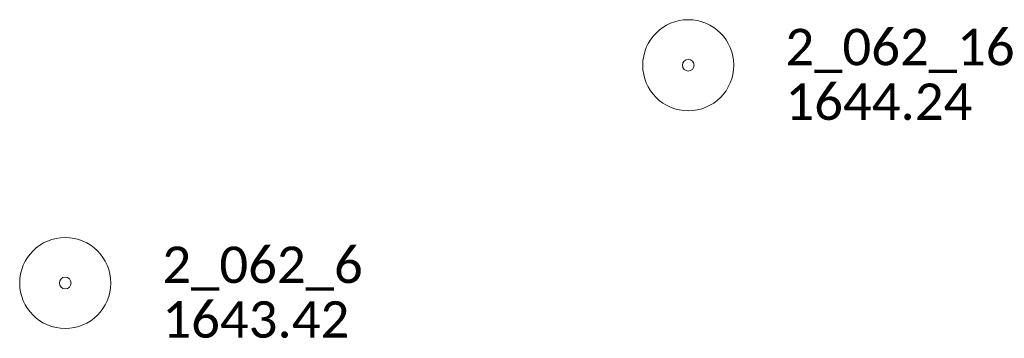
# Model space of a CAD drawing. Extents: x 386237 to 390135, y 96958 to 113752.
# Tile 98 of 112: x 389682 to 389844, y 108998 to 109050. Entities that reach past the tile are written whole.
import ezdxf

# ---------------------------------------------------------------- set-up
doc = ezdxf.new("R2010")
doc.units = 0
doc.header["$MEASUREMENT"] = 0
doc.layers.add('E_MAP_PassPoints', color=41, linetype='Continuous', lineweight=18)
doc.styles.add('CalibriLight', font='calibril.ttf')

# ---------------------------------------------------------------- blocks, each defined once
blk = doc.blocks.new('PP')
at = {"layer": 'E_MAP_PassPoints', "lineweight": 0}
for radius in [7.5, 0.96]:
    blk.add_circle((0, 0), radius, dxfattribs=at)

msp = doc.modelspace()

# ---------------------------------------------------------------- block references
at = {"layer": 'E_MAP_PassPoints', "lineweight": 0}
for p in [(389792.01, 109042.62), (389792.01, 109042.62), (389689.37, 109006.76), (389689.37, 109006.76)]:
    msp.add_blockref('PP', p, dxfattribs=at)

# ---------------------------------------------------------------- texts
at = {"layer": 'E_MAP_PassPoints', "lineweight": 0, "style": 'CalibriLight'}
for s, p in [('2_062_16', (389808.01, 109042.62)), ('2_062_16', (389808.01, 109042.62)), ('1644.24', (389808.01, 109033.62)), ('1644.24', (389808.01, 109033.62)), ('2_062_6', (389705.37, 109006.76)), ('2_062_6', (389705.37, 109006.76)), ('1643.42', (389705.37, 108997.76)), ('1643.42', (389705.37, 108997.76))]:
    msp.add_text(s, height=6, dxfattribs=at).set_placement(p)

doc.saveas('drawing.dxf')
